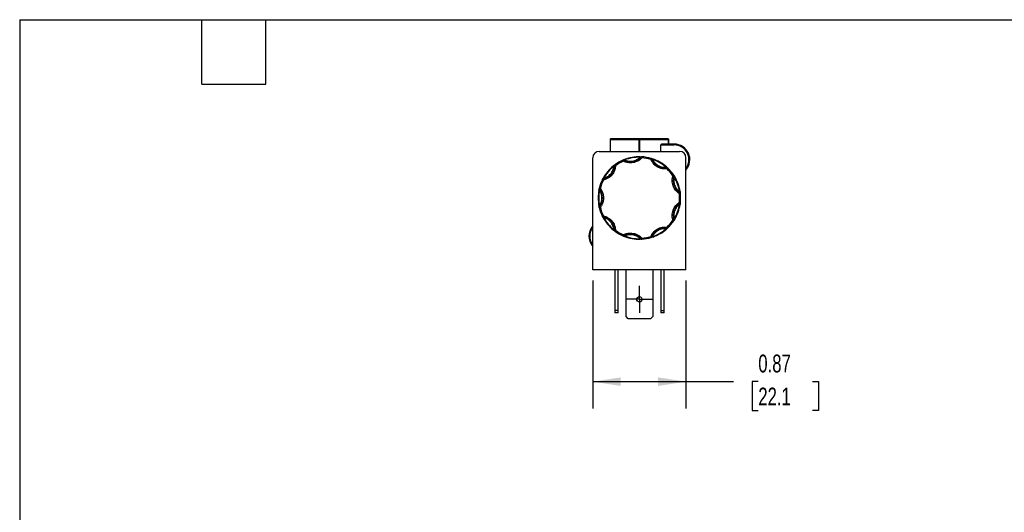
# Model space of a CAD drawing. Header units: inches. Extents: x 0.5 to 21.5, y 0.5 to 16.5.
# Tile 3 of 7: x 0.5 to 9.7, y 11.9 to 16.5. Entities that reach past the tile are written whole.
import ezdxf

# ---------------------------------------------------------------- set-up
doc = ezdxf.new("R2010")
doc.units = ezdxf.units.IN
doc.header["$LTSCALE"] = 2
doc.header["$MEASUREMENT"] = 0
doc.linetypes.add('SLD-Center', pattern=[0.75, 0.6, -0.05, 0.05, -0.05])
doc.linetypes.add('SLD-Solid', pattern=[0])
doc.layers.add('CENTER', color=40, linetype='SLD-Center')
doc.layers.add('DIMENSIONS', color=140, linetype='SLD-Solid', lineweight=25)
doc.layers.add('TEXT', color=140, linetype='SLD-Solid', lineweight=25)
doc.styles.add('SLDTEXTSTYLE0', font='TXT', dxfattribs={"width": 0.7})
doc.dimstyles.new('SLDDIMSTYLE0', dxfattribs={"dimtxt": 0.169922, "dimasz": 0.26, "dimexe": 0, "dimexo": 0.0625, "dimgap": 0.04248, "dimtad": 0, "dimtih": 1, "dimtoh": 1, "dimrnd": 1e-09, "dimdsep": 46, "dimtxsty": 'SLDTEXTSTYLE0', "dimsah": 1, "dimcen": 0.09, "dimadec": 0, "dimazin": 2, "dimtfac": 1, "dimtofl": 0, "dimtmove": 0, "dimatfit": 3, "dimfxl": 0, "dimfrac": 2, "dimtolj": 1, "dimtzin": 12, "dimarcsym": 0})

# ---------------------------------------------------------------- blocks, each defined once
blk = doc.blocks.new('_D_9')
at = {"layer": 'DIMENSIONS'}
for p, q in [((5.8525, 14.0673), (5.8525, 12.8726)), ((6.7225, 14.0673), (6.7225, 12.8726)), ((5.8525, 13.1226), (6.7225, 13.1226)), ((6.7225, 13.1226), (7.1678, 13.1226)), ((7.3981, 13.1226), (7.3411, 13.1226)), ((7.3411, 13.1226), (7.3411, 12.8526)), ((7.9031, 13.1226), (7.9601, 13.1226)), ((7.9601, 13.1226), (7.9601, 12.8526)), ((7.3411, 12.8526), (7.3981, 12.8526)), ((7.9601, 12.8526), (7.9031, 12.8526))]:
    blk.add_line(p, q, dxfattribs=at)
for points in [[(5.8525, 13.1226), (6.1125, 13.0826), (6.1125, 13.1626)], [(6.7225, 13.1226), (6.4625, 13.1626), (6.4625, 13.0826)]]:
    blk.add_solid(points, dxfattribs=at)
at = {"layer": 'DIMENSIONS', "char_height": 0.16667, "attachment_point": 1, "style": 'SLDTEXTSTYLE0'}
for s, insert in [('0.87', (7.3981, 13.3755)), ('22.1', (7.3981, 13.0674))]:
    blk.add_mtext(s, dxfattribs=dict(at, insert=insert))
blk = doc.blocks.new('SW_CENTERMARKSYMBOL_3')
at = {"layer": 'CENTER', "color": 0}
for p, q in [((0, 0.1), (0, 0.125)), ((0, 0), (0, 0.1)), ((-0.1, 0), (-0.125, 0)), ((0, 0), (-0.1, 0)), ((0, 0), (0, -0.1)), ((0, 0), (0.1, 0)), ((0.1, 0), (0.125, 0)), ((0, -0.1), (0, -0.125))]:
    blk.add_line(p, q, dxfattribs=at)

msp = doc.modelspace()

# ---------------------------------------------------------------- linework, layer by layer
for p, q in [((6.0175, 15.3836), (6.0135, 15.3836)), ((6.0135, 15.3836), (6.0135, 15.2713)), ((6.0195, 15.3876), (6.0175, 15.3876)), ((6.0175, 15.3836), (6.2835, 15.3836)), ((6.0175, 15.2713), (6.0175, 15.3836)), ((6.2855, 15.3876), (6.0195, 15.3876)), ((6.2915, 15.3836), (6.2835, 15.3836)), ((6.2835, 15.3836), (6.2835, 15.2713)), ((6.2855, 15.3876), (6.2895, 15.3876)), ((6.5555, 15.3876), (6.2895, 15.3876)), ((6.2915, 15.3836), (6.5575, 15.3836)), ((6.2915, 15.2713), (6.2915, 15.3836)), ((6.5555, 15.3876), (6.5575, 15.3876)), ((6.5575, 15.3836), (6.5575, 15.3396)), ((6.5615, 15.3836), (6.5575, 15.3836)), ((6.5615, 15.3396), (6.5615, 15.3836)), ((5.9125, 15.2713), (6.6625, 15.2713)), ((6.4891, 15.2713), (6.4891, 15.3316)), ((6.4891, 15.3316), (6.6125, 15.3316)), ((6.6125, 15.3396), (6.503, 15.3396)), ((6.6125, 15.3396), (6.6125, 15.3316)), ((5.8525, 14.1673), (5.8525, 15.2113)), ((6.1384, 15.1807), (6.1344, 15.1898)), ((6.1384, 15.1807), (6.143, 15.1895)), ((6.1437, 15.1908), (6.143, 15.1895)), ((6.1491, 15.1958), (6.1509, 15.1912)), ((6.2947, 15.2215), (6.2946, 15.2165)), ((6.3026, 15.2176), (6.3015, 15.2186)), ((6.3026, 15.2176), (6.31, 15.2109)), ((6.3106, 15.2209), (6.31, 15.2109)), ((6.3945, 15.196), (6.3973, 15.2056)), ((6.3945, 15.196), (6.4037, 15.1998)), ((6.405, 15.2004), (6.4037, 15.1998)), ((6.4125, 15.2008), (6.4108, 15.196)), ((6.7225, 14.1673), (6.7225, 15.2113)), ((6.0456, 15.1361), (6.0487, 15.1322)), ((6.0541, 15.1382), (6.0527, 15.1382)), ((6.0541, 15.1382), (6.0641, 15.1378)), ((6.0582, 15.1458), (6.0641, 15.1378)), ((6.5405, 15.1268), (6.5372, 15.1231)), ((6.544, 15.1188), (6.5438, 15.1202)), ((6.544, 15.1188), (6.5454, 15.1089)), ((6.5522, 15.1162), (6.5454, 15.1089)), ((5.9521, 15.0043), (5.9432, 15.0088)), ((5.9497, 15.0155), (5.95, 15.0141)), ((5.9521, 15.0043), (5.95, 15.0141)), ((5.9506, 15.0228), (5.955, 15.0204)), ((6.6005, 15.0432), (6.6088, 15.0487)), ((6.61, 15.0402), (6.6005, 15.0432)), ((6.6114, 15.0397), (6.61, 15.0402)), ((6.6173, 15.0353), (6.613, 15.0327)), ((5.9146, 14.9095), (5.9097, 14.9105)), ((5.9131, 14.926), (5.9228, 14.9237)), ((5.9149, 14.9176), (5.9137, 14.9167)), ((5.9149, 14.9176), (5.9228, 14.9237)), ((6.6654, 14.8879), (6.6601, 14.8795)), ((6.67, 14.8806), (6.6601, 14.8795)), ((6.6679, 14.8964), (6.6629, 14.8956)), ((6.6654, 14.8879), (6.6662, 14.8891)), ((5.9097, 14.7627), (5.9146, 14.7636)), ((5.9228, 14.7495), (5.9131, 14.7471)), ((5.9137, 14.7565), (5.9149, 14.7556)), ((5.9149, 14.7556), (5.9228, 14.7495)), ((6.6601, 14.7937), (6.6654, 14.7853)), ((6.6601, 14.7937), (6.67, 14.7926)), ((6.6679, 14.7768), (6.6629, 14.7776)), ((6.6662, 14.784), (6.6654, 14.7853)), ((5.9432, 14.6644), (5.9521, 14.6689)), ((5.95, 14.6591), (5.9497, 14.6577)), ((5.95, 14.6591), (5.9521, 14.6689)), ((5.9506, 14.6503), (5.955, 14.6528)), ((6.61, 14.633), (6.6005, 14.63)), ((6.6088, 14.6245), (6.6005, 14.63)), ((6.61, 14.633), (6.6114, 14.6334)), ((6.6173, 14.6379), (6.613, 14.6405)), ((6.0456, 14.5371), (6.0487, 14.541)), ((6.0527, 14.5349), (6.0541, 14.535)), ((6.0641, 14.5354), (6.0541, 14.535)), ((6.0641, 14.5354), (6.0582, 14.5274)), ((6.5405, 14.5463), (6.5372, 14.5501)), ((6.5438, 14.5529), (6.544, 14.5544)), ((6.5454, 14.5643), (6.544, 14.5544)), ((6.5454, 14.5643), (6.5522, 14.557)), ((6.1344, 14.4833), (6.1384, 14.4925)), ((6.143, 14.4837), (6.1384, 14.4925)), ((6.143, 14.4837), (6.1437, 14.4824)), ((6.1491, 14.4773), (6.1509, 14.482)), ((6.2947, 14.4517), (6.2946, 14.4566)), ((6.3015, 14.4546), (6.3026, 14.4555)), ((6.31, 14.4623), (6.3026, 14.4555)), ((6.31, 14.4623), (6.3106, 14.4523)), ((6.3973, 14.4676), (6.3945, 14.4771)), ((6.4037, 14.4734), (6.3945, 14.4771)), ((6.4037, 14.4734), (6.405, 14.4728)), ((6.4125, 14.4724), (6.4108, 14.4771)), ((6.7225, 14.1673), (5.8525, 14.1673)), ((6.0575, 14.1673), (6.0575, 13.7865)), ((6.0885, 13.7865), (6.0885, 14.1673)), ((6.1625, 13.7305), (6.1625, 14.1673)), ((6.4125, 14.1673), (6.4125, 13.7305)), ((6.4865, 14.1673), (6.4865, 13.7865)), ((6.5175, 13.7865), (6.5175, 14.1673)), ((6.0885, 13.7865), (6.0575, 13.7865)), ((6.0575, 13.7865), (6.0575, 13.7653)), ((6.0885, 13.7653), (6.0575, 13.7653)), ((6.0885, 13.7653), (6.0885, 13.7865)), ((6.1838, 13.7093), (6.1625, 13.7305)), ((6.3913, 13.7093), (6.1838, 13.7093)), ((6.4125, 13.7305), (6.3913, 13.7093)), ((6.4865, 13.7865), (6.5175, 13.7865)), ((6.4865, 13.7865), (6.4865, 13.7653)), ((6.5175, 13.7653), (6.4865, 13.7653)), ((6.5175, 13.7653), (6.5175, 13.7865))]:
    msp.add_line(p, q)
at = {"flags": 128}
for points in [[(6.0195, 15.3876), (6.0191, 15.3875), (6.0188, 15.3873), (6.0184, 15.3869), (6.0181, 15.3864), (6.0179, 15.3858), (6.0177, 15.3851), (6.0176, 15.3844), (6.0175, 15.3836)], [(6.2835, 15.3836), (6.2836, 15.3844), (6.2837, 15.3851), (6.2839, 15.3858), (6.2841, 15.3864), (6.2844, 15.3869), (6.2848, 15.3873), (6.2851, 15.3875), (6.2855, 15.3876)], [(6.2895, 15.3876), (6.2899, 15.3875), (6.2903, 15.3873), (6.2907, 15.3869), (6.291, 15.3864), (6.2912, 15.3858), (6.2914, 15.3851), (6.2915, 15.3844), (6.2915, 15.3836)], [(6.5575, 15.3836), (6.5575, 15.3844), (6.5574, 15.3851), (6.5572, 15.3858), (6.557, 15.3864), (6.5567, 15.3869), (6.5563, 15.3873), (6.5559, 15.3875), (6.5555, 15.3876)]]:
    msp.add_lwpolyline(points, dxfattribs=at)
msp.add_circle((6.2875, 13.8913), 0.025)
for centre, radius, start, end in [((6.0175, 15.3836), 0.004, 90, 180), ((6.5575, 15.3836), 0.004, 0, 90), ((5.9125, 15.2113), 0.06, 90, 180), ((6.6125, 15.1936), 0.146, 318.88791, 90), ((6.6125, 15.1936), 0.138, 322.8542, 90), ((6.6625, 15.2113), 0.06, 0, 90), ((6.2875, 14.8366), 0.385, 113.43472, 126.56528), ((6.1384, 15.1807), 0.01, 62.30817, 113.43472), ((6.1409, 15.189), 0.00332, 32.08271, 103.11145), ((6.2046, 15.3068), 0.1325, 242.30817, 317.69183), ((6.2875, 14.8366), 0.385, 88.93194, 111.06806), ((6.3048, 15.2179), 0.00332, 96.88855, 167.91729), ((6.31, 15.2109), 0.01, 86.56528, 137.69183), ((6.2875, 14.8366), 0.385, 73.43472, 86.56528), ((6.3945, 15.196), 0.01, 22.30817, 73.43472), ((6.4018, 15.2008), 0.00332, 352.08271, 63.11145), ((6.5263, 15.2501), 0.1325, 202.30817, 277.69183), ((6.2875, 14.8366), 0.385, 48.93194, 71.06806), ((5.9218, 15.1435), 0.1325, 282.30817, 357.69183), ((6.2875, 14.8366), 0.385, 128.93194, 151.06806), ((6.0556, 15.1398), 0.00332, 136.88855, 207.91729), ((6.0641, 15.1378), 0.01, 126.56528, 177.69183), ((6.5459, 15.1176), 0.00332, 56.88855, 127.91729), ((6.5454, 15.1089), 0.01, 46.56528, 97.69183), ((6.2875, 14.8366), 0.385, 33.43472, 46.56528), ((6.2875, 14.8366), 0.385, 153.43472, 166.56528), ((5.9521, 15.0043), 0.01, 102.30817, 153.43472), ((5.9487, 15.0123), 0.00332, 72.08271, 143.11145), ((6.7362, 14.9999), 0.1325, 162.30817, 237.69183), ((6.6005, 15.0432), 0.01, 0, 33.43472), ((6.6005, 15.0432), 0.01, 342.30817, 0), ((6.6092, 15.0422), 0.00332, 312.08271, 23.11145), ((6.2875, 14.8366), 0.385, 8.93194, 31.06806), ((6.2875, 14.8366), 0.385, 168.93194, 191.06806), ((5.915, 14.9198), 0.00332, 176.88855, 247.91729), ((5.9228, 14.9237), 0.01, 166.56528, 180), ((5.9228, 14.9237), 0.01, 180, 217.69183), ((5.81, 14.8366), 0.1325, 322.30817, 37.69183), ((6.6601, 14.8795), 0.01, 6.56528, 57.69183), ((6.6661, 14.8858), 0.00332, 16.88855, 87.91729), ((6.2875, 14.8366), 0.385, 353.43472, 6.56528), ((5.915, 14.7534), 0.00332, 112.08271, 183.11145), ((5.9228, 14.7495), 0.01, 142.30817, 180), ((5.9228, 14.7495), 0.01, 180, 193.43472), ((6.2875, 14.8366), 0.385, 193.43472, 206.56528), ((6.7362, 14.6733), 0.1325, 122.30817, 197.69183), ((6.2875, 14.8366), 0.385, 328.93194, 351.06806), ((6.6601, 14.7937), 0.01, 302.30817, 353.43472), ((6.6661, 14.7874), 0.00332, 272.08271, 343.11145), ((5.9521, 14.6689), 0.01, 206.56528, 257.69183), ((5.9487, 14.6609), 0.00332, 216.88855, 287.91729), ((5.9218, 14.5297), 0.1325, 2.30817, 77.69183), ((6.2875, 14.8366), 0.385, 208.93194, 231.06806), ((6.2875, 14.8366), 0.385, 313.43472, 326.56528), ((6.6005, 14.63), 0.01, 326.56528, 0), ((6.6005, 14.63), 0.01, 0, 17.69183), ((6.6092, 14.631), 0.00332, 336.88855, 47.91729), ((5.9625, 14.4796), 0.146, 138.88791, 221.11209), ((5.9625, 14.4796), 0.138, 142.8542, 217.1458), ((6.0556, 14.5334), 0.00332, 152.08271, 223.11145), ((6.0641, 14.5354), 0.01, 182.30817, 233.43472), ((6.5263, 14.4231), 0.1325, 82.30817, 157.69183), ((6.2875, 14.8366), 0.385, 288.93194, 311.06806), ((6.5459, 14.5556), 0.00332, 232.08271, 303.11145), ((6.5454, 14.5643), 0.01, 262.30817, 313.43472), ((6.2875, 14.8366), 0.385, 233.43472, 246.56528), ((6.1384, 14.4925), 0.01, 246.56528, 297.69183), ((6.1409, 14.4841), 0.00332, 256.88855, 327.91729), ((6.2046, 14.3663), 0.1325, 42.30817, 117.69183), ((6.2875, 14.8366), 0.385, 248.93194, 271.06806), ((6.3048, 14.4552), 0.00332, 192.08271, 263.11145), ((6.31, 14.4623), 0.01, 222.30817, 273.43472), ((6.2875, 14.8366), 0.385, 273.43472, 286.56528), ((6.3945, 14.4771), 0.01, 286.56528, 337.69183), ((6.4018, 14.4723), 0.00332, 296.88855, 7.91729)]:
    msp.add_arc(centre, radius, start, end)
msp.add_ellipse((6.503, 15.3316), major_axis=(0.0139, 0), ratio=0.57735, start_param=1.570796, end_param=3.141593)
for points in [[(6.1384, 15.1807), (6.1121, 15.1692), (6.0872, 15.1549), (6.0641, 15.1378)], [(6.1437, 15.1908), (6.1413, 15.191), (6.1379, 15.1913), (6.1344, 15.1898)], [(6.1509, 15.1912), (6.1483, 15.1911), (6.1457, 15.1909), (6.1437, 15.1908)], [(6.2946, 15.2165), (6.2455, 15.2174), (6.1967, 15.2088), (6.1509, 15.1912)], [(6.3015, 15.2186), (6.2997, 15.2181), (6.2971, 15.2173), (6.2946, 15.2165)], [(6.3945, 15.196), (6.367, 15.2042), (6.3386, 15.2092), (6.31, 15.2109)], [(6.405, 15.2004), (6.4034, 15.2021), (6.4009, 15.2045), (6.3973, 15.2056)], [(6.4108, 15.196), (6.4087, 15.1976), (6.4066, 15.1992), (6.405, 15.2004)], [(6.5372, 15.1231), (6.5002, 15.1553), (6.4573, 15.1801), (6.4108, 15.196)], [(6.0487, 15.1322), (6.0106, 15.1013), (5.9787, 15.0634), (5.955, 15.0204)], [(6.0527, 15.1382), (6.0516, 15.1366), (6.0502, 15.1344), (6.0487, 15.1322)], [(6.5438, 15.1202), (6.542, 15.121), (6.5396, 15.1221), (6.5372, 15.1231)], [(6.6005, 15.0432), (6.5847, 15.0671), (6.5662, 15.0892), (6.5454, 15.1089)], [(5.9521, 15.0043), (5.9393, 14.9786), (5.9295, 14.9516), (5.9228, 14.9237)], [(5.9497, 15.0155), (5.9477, 15.0141), (5.9449, 15.0121), (5.9432, 15.0088)], [(5.955, 15.0204), (5.953, 15.0186), (5.9511, 15.0168), (5.9497, 15.0155)], [(6.6109, 15.0432), (6.6112, 15.0419), (6.6113, 15.0407), (6.6114, 15.0397)], [(6.613, 15.0327), (6.6125, 15.0353), (6.6119, 15.0378), (6.6114, 15.0397)], [(6.6629, 14.8956), (6.6553, 14.9441), (6.6384, 14.9906), (6.613, 15.0327)], [(5.9146, 14.9095), (5.9052, 14.8614), (5.9052, 14.8118), (5.9146, 14.7636)], [(5.9137, 14.9167), (5.914, 14.9148), (5.9143, 14.9122), (5.9146, 14.9095)], [(6.6625, 14.8366), (6.6625, 14.8509), (6.6617, 14.8652), (6.6601, 14.8795)], [(6.6601, 14.7937), (6.6617, 14.8079), (6.6625, 14.8222), (6.6625, 14.8366)], [(6.6662, 14.8891), (6.6653, 14.8909), (6.6642, 14.8932), (6.6629, 14.8956)], [(5.9146, 14.7636), (5.9143, 14.761), (5.914, 14.7584), (5.9137, 14.7565)], [(5.9228, 14.7495), (5.9295, 14.7216), (5.9393, 14.6945), (5.9521, 14.6689)], [(6.613, 14.6405), (6.6384, 14.6825), (6.6553, 14.7291), (6.6629, 14.7776)], [(6.6629, 14.7776), (6.6642, 14.7799), (6.6653, 14.7823), (6.6662, 14.784)], [(6.6662, 14.784), (6.6676, 14.786), (6.6696, 14.7888), (6.67, 14.7926)], [(5.9497, 14.6577), (5.9511, 14.6563), (5.953, 14.6545), (5.955, 14.6528)], [(5.955, 14.6528), (5.9787, 14.6098), (6.0106, 14.5718), (6.0487, 14.541)], [(6.5454, 14.5643), (6.5662, 14.584), (6.5847, 14.606), (6.6005, 14.63)], [(6.6114, 14.6334), (6.6113, 14.6324), (6.6112, 14.6312), (6.6109, 14.63)], [(6.6114, 14.6334), (6.6119, 14.6354), (6.6125, 14.6379), (6.613, 14.6405)], [(6.0487, 14.541), (6.0502, 14.5387), (6.0516, 14.5366), (6.0527, 14.5349)], [(6.0527, 14.5349), (6.0537, 14.5328), (6.0552, 14.5296), (6.0582, 14.5274)], [(6.0641, 14.5354), (6.0872, 14.5183), (6.1121, 14.5039), (6.1384, 14.4925)], [(6.4108, 14.4771), (6.4573, 14.4931), (6.5002, 14.5178), (6.5372, 14.5501)], [(6.5372, 14.5501), (6.5396, 14.5511), (6.542, 14.5521), (6.5438, 14.5529)], [(6.5438, 14.5529), (6.5461, 14.5535), (6.5495, 14.5544), (6.5522, 14.557)], [(6.1437, 14.4824), (6.1457, 14.4822), (6.1483, 14.4821), (6.1509, 14.482)], [(6.1509, 14.482), (6.1967, 14.4643), (6.2455, 14.4557), (6.2946, 14.4566)], [(6.2946, 14.4566), (6.2971, 14.4559), (6.2997, 14.4551), (6.3015, 14.4546)], [(6.3015, 14.4546), (6.3037, 14.4535), (6.3069, 14.4521), (6.3106, 14.4523)], [(6.31, 14.4623), (6.3386, 14.464), (6.367, 14.469), (6.3945, 14.4771)], [(6.405, 14.4728), (6.4066, 14.474), (6.4087, 14.4755), (6.4108, 14.4771)]]:
    msp.add_open_spline(points, degree=3)
for points, knots in [([(6.1344, 15.1898), (6.1349, 15.19), (6.1358, 15.1904), (6.1371, 15.191), (6.1385, 15.1916), (6.1396, 15.192), (6.1402, 15.1923)], [0, 0, 0, 0, 0.2912416, 0.5002174, 0.7620959, 1, 1, 1, 1]), ([(6.31, 15.2109), (6.3083, 15.2091), (6.3048, 15.2054), (6.2992, 15.2002), (6.2934, 15.1953), (6.2874, 15.1907), (6.2811, 15.1865), (6.2698, 15.1798), (6.2529, 15.172), (6.2295, 15.1658), (6.2054, 15.1636), (6.1843, 15.1653), (6.1665, 15.1692), (6.1521, 15.174), (6.143, 15.1784), (6.1384, 15.1807)], [0, 0, 0, 0, 0.040712, 0.081199, 0.121575, 0.161957, 0.202462, 0.243205, 0.371568, 0.500042, 0.628406, 0.75688, 0.838051, 0.918781, 1, 1, 1, 1]), ([(6.1402, 15.1923), (6.1406, 15.1925), (6.1416, 15.1929), (6.1433, 15.1935), (6.1451, 15.1943), (6.1471, 15.1951), (6.1484, 15.1956), (6.1491, 15.1958)], [0, 0, 0, 0, 0.188808, 0.379511, 0.575987, 0.781785, 1, 1, 1, 1]), ([(6.1509, 15.1912), (6.1529, 15.1903), (6.1567, 15.1886), (6.1626, 15.1864), (6.1686, 15.1844), (6.1747, 15.1828), (6.1809, 15.1815), (6.1916, 15.1798), (6.207, 15.1788), (6.2268, 15.1808), (6.2462, 15.1857), (6.2622, 15.1927), (6.2752, 15.2004), (6.2854, 15.2078), (6.2915, 15.2136), (6.2946, 15.2165)], [0, 0, 0, 0, 0.040848, 0.081503, 0.122064, 0.162633, 0.203311, 0.244196, 0.372048, 0.500037, 0.627888, 0.755877, 0.837356, 0.918461, 1, 1, 1, 1]), ([(6.2947, 15.2215), (6.2956, 15.2215), (6.2974, 15.2215), (6.3, 15.2214), (6.3024, 15.2213), (6.3037, 15.2212), (6.3044, 15.2212)], [0, 0, 0, 0, 0.270747, 0.52324, 0.763872, 1, 1, 1, 1]), ([(6.3015, 15.2186), (6.303, 15.2193), (6.3052, 15.2205), (6.3078, 15.2206), (6.3087, 15.2207)], [0, 0, 0, 0, 0.6244402, 1, 1, 1, 1]), ([(6.3044, 15.2212), (6.305, 15.2212), (6.3062, 15.2211), (6.3077, 15.2211), (6.3092, 15.221), (6.3101, 15.2209), (6.3106, 15.2209)], [0, 0, 0, 0, 0.2361294, 0.4989929, 0.7125421, 1, 1, 1, 1]), ([(6.5454, 15.1089), (6.5428, 15.1086), (6.5378, 15.108), (6.5302, 15.1076), (6.5226, 15.1076), (6.5151, 15.108), (6.5075, 15.1088), (6.4946, 15.1109), (6.4766, 15.1158), (6.4547, 15.1261), (6.4348, 15.1399), (6.4197, 15.1548), (6.4087, 15.1692), (6.4006, 15.1821), (6.3965, 15.1914), (6.3945, 15.196)], [0, 0, 0, 0, 0.040712, 0.081199, 0.121575, 0.161957, 0.202462, 0.243205, 0.371568, 0.500042, 0.628406, 0.75688, 0.838051, 0.918781, 1, 1, 1, 1]), ([(6.3973, 15.2056), (6.3978, 15.2055), (6.3987, 15.2052), (6.4001, 15.2048), (6.4016, 15.2043), (6.4027, 15.204), (6.4033, 15.2038)], [0, 0, 0, 0, 0.291242, 0.500217, 0.762096, 1, 1, 1, 1]), ([(6.4033, 15.2038), (6.4038, 15.2036), (6.4048, 15.2033), (6.4065, 15.2027), (6.4084, 15.2021), (6.4104, 15.2015), (6.4117, 15.201), (6.4125, 15.2008)], [0, 0, 0, 0, 0.188808, 0.379511, 0.575987, 0.781785, 1, 1, 1, 1]), ([(6.4108, 15.196), (6.4118, 15.1941), (6.4136, 15.1903), (6.4167, 15.1848), (6.4201, 15.1795), (6.4237, 15.1743), (6.4276, 15.1693), (6.4346, 15.1611), (6.4458, 15.1505), (6.4623, 15.1393), (6.4803, 15.1306), (6.4971, 15.1256), (6.5119, 15.1232), (6.5246, 15.1224), (6.533, 15.1228), (6.5372, 15.1231)], [0, 0, 0, 0, 0.040848, 0.081503, 0.122064, 0.162633, 0.203311, 0.244196, 0.372048, 0.500037, 0.627888, 0.755877, 0.837356, 0.918461, 1, 1, 1, 1]), ([(6.0641, 15.1378), (6.064, 15.1352), (6.0637, 15.1302), (6.0628, 15.1226), (6.0615, 15.1152), (6.0598, 15.1078), (6.0577, 15.1005), (6.0534, 15.0881), (6.0454, 15.0712), (6.0314, 15.0515), (6.0144, 15.0343), (5.9971, 15.022), (5.981, 15.0136), (5.9669, 15.008), (5.9571, 15.0055), (5.9521, 15.0043)], [0, 0, 0, 0, 0.040712, 0.081199, 0.121575, 0.161957, 0.202462, 0.243205, 0.371568, 0.500042, 0.628406, 0.75688, 0.838051, 0.918781, 1, 1, 1, 1]), ([(5.955, 15.0204), (5.957, 15.021), (5.9611, 15.0222), (5.967, 15.0243), (5.9729, 15.0266), (5.9786, 15.0293), (5.9842, 15.0323), (5.9935, 15.0378), (6.0059, 15.047), (6.0198, 15.0612), (6.0314, 15.0774), (6.0393, 15.0931), (6.0442, 15.1073), (6.0473, 15.1196), (6.0483, 15.128), (6.0487, 15.1322)], [0, 0, 0, 0, 0.040848, 0.081503, 0.122064, 0.162633, 0.203311, 0.244196, 0.372048, 0.500037, 0.627888, 0.755877, 0.837356, 0.918461, 1, 1, 1, 1]), ([(6.0456, 15.1361), (6.0463, 15.1367), (6.0477, 15.1378), (6.0498, 15.1394), (6.0516, 15.1408), (6.0527, 15.1417), (6.0532, 15.1421)], [0, 0, 0, 0, 0.270747, 0.52324, 0.763872, 1, 1, 1, 1]), ([(6.0527, 15.1382), (6.0533, 15.1397), (6.0543, 15.142), (6.0562, 15.1438), (6.0569, 15.1444)], [0, 0, 0, 0, 0.62444, 1, 1, 1, 1]), ([(6.0532, 15.1421), (6.0537, 15.1424), (6.0546, 15.1431), (6.0558, 15.144), (6.057, 15.1449), (6.0578, 15.1455), (6.0582, 15.1458)], [0, 0, 0, 0, 0.236129, 0.498993, 0.712542, 1, 1, 1, 1]), ([(6.5405, 15.1268), (6.5412, 15.1262), (6.5425, 15.125), (6.5444, 15.1233), (6.5462, 15.1218), (6.5472, 15.1208), (6.5477, 15.1204)], [0, 0, 0, 0, 0.270747, 0.52324, 0.763872, 1, 1, 1, 1]), ([(6.5438, 15.1202), (6.5454, 15.1199), (6.5478, 15.1193), (6.5499, 15.1178), (6.5507, 15.1172)], [0, 0, 0, 0, 0.62444, 1, 1, 1, 1]), ([(6.5477, 15.1204), (6.5481, 15.12), (6.549, 15.1192), (6.5501, 15.1182), (6.5512, 15.1172), (6.5519, 15.1165), (6.5522, 15.1162)], [0, 0, 0, 0, 0.236129, 0.498993, 0.712542, 1, 1, 1, 1]), ([(5.9432, 15.0088), (5.9434, 15.0092), (5.9438, 15.0101), (5.9445, 15.0114), (5.9452, 15.0127), (5.9457, 15.0138), (5.946, 15.0143)], [0, 0, 0, 0, 0.291242, 0.500217, 0.762096, 1, 1, 1, 1]), ([(5.946, 15.0143), (5.9463, 15.0148), (5.9468, 15.0157), (5.9476, 15.0173), (5.9485, 15.019), (5.9495, 15.0209), (5.9502, 15.0222), (5.9506, 15.0228)], [0, 0, 0, 0, 0.188808, 0.379511, 0.575987, 0.781785, 1, 1, 1, 1]), ([(6.6601, 14.8795), (6.658, 14.8809), (6.6537, 14.8836), (6.6476, 14.8882), (6.6418, 14.8931), (6.6363, 14.8982), (6.631, 14.9037), (6.6224, 14.9136), (6.6118, 14.929), (6.6017, 14.9509), (6.5954, 14.9742), (6.5934, 14.9954), (6.5941, 15.0135), (6.5963, 15.0286), (6.5991, 15.0383), (6.6005, 15.0432)], [0, 0, 0, 0, 0.040712, 0.081199, 0.121575, 0.161957, 0.202462, 0.243205, 0.371568, 0.500042, 0.628406, 0.75688, 0.838051, 0.918781, 1, 1, 1, 1]), ([(6.613, 15.0327), (6.6125, 15.0306), (6.6115, 15.0265), (6.6103, 15.0203), (6.6095, 15.0141), (6.6089, 15.0078), (6.6087, 15.0015), (6.6088, 14.9906), (6.6106, 14.9753), (6.616, 14.9561), (6.6242, 14.938), (6.6339, 14.9233), (6.6437, 14.9119), (6.6528, 14.9031), (6.6595, 14.8981), (6.6629, 14.8956)], [0, 0, 0, 0, 0.040848, 0.081503, 0.122064, 0.162633, 0.203311, 0.244196, 0.372048, 0.500037, 0.627888, 0.755877, 0.837356, 0.918461, 1, 1, 1, 1]), ([(6.6088, 15.0487), (6.6091, 15.0483), (6.6096, 15.0475), (6.6104, 15.0463), (6.6113, 15.045), (6.6119, 15.044), (6.6122, 15.0435)], [0, 0, 0, 0, 0.291242, 0.500217, 0.762096, 1, 1, 1, 1]), ([(6.6122, 15.0435), (6.6125, 15.043), (6.6131, 15.0421), (6.614, 15.0406), (6.6151, 15.039), (6.6162, 15.0372), (6.6169, 15.0359), (6.6173, 15.0353)], [0, 0, 0, 0, 0.188808, 0.379511, 0.575987, 0.781785, 1, 1, 1, 1]), ([(5.9097, 14.9105), (5.9099, 14.9114), (5.9102, 14.9132), (5.9108, 14.9157), (5.9112, 14.918), (5.9115, 14.9193), (5.9117, 14.92)], [0, 0, 0, 0, 0.270747, 0.52324, 0.763872, 1, 1, 1, 1]), ([(5.9117, 14.92), (5.9118, 14.9205), (5.9121, 14.9217), (5.9124, 14.9232), (5.9127, 14.9246), (5.913, 14.9255), (5.9131, 14.926)], [0, 0, 0, 0, 0.2361294, 0.4989929, 0.7125421, 1, 1, 1, 1]), ([(5.9137, 14.9167), (5.9133, 14.9182), (5.9126, 14.9204), (5.9128, 14.9226), (5.9129, 14.9232)], [0, 0, 0, 0, 0.713331, 1, 1, 1, 1]), ([(5.9375, 14.8366), (5.9375, 14.8387), (5.9374, 14.8431), (5.9369, 14.8495), (5.9361, 14.8559), (5.935, 14.8623), (5.9335, 14.8686), (5.9311, 14.8769), (5.9274, 14.887), (5.9217, 14.8987), (5.917, 14.9059), (5.9146, 14.9095)], [0, 0, 0, 0, 0.083669, 0.16692, 0.249971, 0.333036, 0.416334, 0.500079, 0.666948, 0.833009, 1, 1, 1, 1]), ([(5.9228, 14.9237), (5.9244, 14.9216), (5.9275, 14.9174), (5.9317, 14.9109), (5.9356, 14.9041), (5.9391, 14.8972), (5.9422, 14.89), (5.9454, 14.8814), (5.9484, 14.8714), (5.9508, 14.8599), (5.9523, 14.8483), (5.9524, 14.8405), (5.9525, 14.8366)], [0, 0, 0, 0, 0.083729, 0.166966, 0.249962, 0.332971, 0.416246, 0.500037, 0.625413, 0.749962, 0.87454, 1, 1, 1, 1]), ([(5.9146, 14.7636), (5.9158, 14.7654), (5.9182, 14.769), (5.9215, 14.7746), (5.9245, 14.7803), (5.9272, 14.7862), (5.9296, 14.7922), (5.9324, 14.8004), (5.9351, 14.8108), (5.9372, 14.8236), (5.9374, 14.8323), (5.9375, 14.8366)], [0, 0, 0, 0, 0.083669, 0.16692, 0.249971, 0.333036, 0.416334, 0.500079, 0.666948, 0.833009, 1, 1, 1, 1]), ([(5.9525, 14.8366), (5.9525, 14.834), (5.9524, 14.8288), (5.9518, 14.821), (5.9507, 14.8132), (5.9492, 14.8056), (5.9473, 14.798), (5.9446, 14.7893), (5.9408, 14.7796), (5.9357, 14.769), (5.9298, 14.7589), (5.9251, 14.7526), (5.9228, 14.7495)], [0, 0, 0, 0, 0.083729, 0.166966, 0.249962, 0.332971, 0.416246, 0.500037, 0.625413, 0.749962, 0.87454, 1, 1, 1, 1]), ([(6.6662, 14.8891), (6.6671, 14.8879), (6.6686, 14.8858), (6.6693, 14.8833), (6.6695, 14.8824)], [0, 0, 0, 0, 0.62444, 1, 1, 1, 1]), ([(6.6679, 14.8964), (6.668, 14.8954), (6.6683, 14.8937), (6.6687, 14.8911), (6.669, 14.8888), (6.6692, 14.8874), (6.6693, 14.8868)], [0, 0, 0, 0, 0.270747, 0.52324, 0.763872, 1, 1, 1, 1]), ([(6.6693, 14.8868), (6.6693, 14.8862), (6.6695, 14.885), (6.6697, 14.8835), (6.6698, 14.8821), (6.67, 14.8811), (6.67, 14.8806)], [0, 0, 0, 0, 0.236129, 0.498993, 0.712542, 1, 1, 1, 1]), ([(5.9117, 14.7532), (5.9116, 14.7537), (5.9113, 14.7548), (5.911, 14.7565), (5.9106, 14.7584), (5.9101, 14.7605), (5.9098, 14.7619), (5.9097, 14.7627)], [0, 0, 0, 0, 0.188808, 0.379511, 0.575987, 0.781785, 1, 1, 1, 1]), ([(5.9131, 14.7471), (5.913, 14.7477), (5.9127, 14.7486), (5.9124, 14.75), (5.9121, 14.7515), (5.9118, 14.7526), (5.9117, 14.7532)], [0, 0, 0, 0, 0.291242, 0.500217, 0.762096, 1, 1, 1, 1]), ([(5.9129, 14.75), (5.9128, 14.7506), (5.9126, 14.7528), (5.9133, 14.7549), (5.9137, 14.7565)], [0, 0, 0, 0, 0.286564, 1, 1, 1, 1]), ([(6.6005, 14.63), (6.5997, 14.6324), (6.5983, 14.6373), (6.5966, 14.6447), (6.5952, 14.6521), (6.5943, 14.6596), (6.5938, 14.6672), (6.5936, 14.6803), (6.5953, 14.6989), (6.6017, 14.7222), (6.6118, 14.7442), (6.6239, 14.7617), (6.6361, 14.7751), (6.6475, 14.7852), (6.6559, 14.7909), (6.6601, 14.7937)], [0, 0, 0, 0, 0.040712, 0.081199, 0.121575, 0.161957, 0.202462, 0.243205, 0.371568, 0.500042, 0.628406, 0.75688, 0.838051, 0.918781, 1, 1, 1, 1]), ([(6.6629, 14.7776), (6.6612, 14.7763), (6.6578, 14.7739), (6.6529, 14.7699), (6.6483, 14.7656), (6.6438, 14.7612), (6.6396, 14.7565), (6.6327, 14.7481), (6.6242, 14.7352), (6.616, 14.7171), (6.6106, 14.6979), (6.6086, 14.6804), (6.6088, 14.6654), (6.6101, 14.6528), (6.6121, 14.6446), (6.613, 14.6405)], [0, 0, 0, 0, 0.040848, 0.081503, 0.122064, 0.162633, 0.203311, 0.244196, 0.372048, 0.500037, 0.627888, 0.755877, 0.837356, 0.918461, 1, 1, 1, 1]), ([(6.6693, 14.7864), (6.6692, 14.7859), (6.669, 14.7848), (6.6688, 14.783), (6.6685, 14.7811), (6.6682, 14.779), (6.668, 14.7775), (6.6679, 14.7768)], [0, 0, 0, 0, 0.188808, 0.379511, 0.575987, 0.781785, 1, 1, 1, 1]), ([(6.67, 14.7926), (6.67, 14.792), (6.6698, 14.7911), (6.6697, 14.7896), (6.6695, 14.7882), (6.6693, 14.787), (6.6693, 14.7864)], [0, 0, 0, 0, 0.291242, 0.500217, 0.762096, 1, 1, 1, 1]), ([(5.946, 14.6589), (5.9458, 14.6594), (5.9452, 14.6604), (5.9445, 14.6618), (5.9438, 14.6631), (5.9434, 14.6639), (5.9432, 14.6644)], [0, 0, 0, 0, 0.236129, 0.498993, 0.712542, 1, 1, 1, 1]), ([(5.9497, 14.6577), (5.9484, 14.6586), (5.9463, 14.66), (5.9448, 14.6621), (5.9443, 14.6629)], [0, 0, 0, 0, 0.6244402, 1, 1, 1, 1]), ([(5.9506, 14.6503), (5.9501, 14.6511), (5.9493, 14.6527), (5.9481, 14.655), (5.947, 14.6571), (5.9463, 14.6583), (5.946, 14.6589)], [0, 0, 0, 0, 0.270747, 0.52324, 0.763872, 1, 1, 1, 1]), ([(5.9521, 14.6689), (5.9546, 14.6683), (5.9595, 14.6671), (5.9668, 14.6649), (5.9739, 14.6623), (5.9809, 14.6594), (5.9877, 14.656), (5.9992, 14.6497), (6.0144, 14.6389), (6.0314, 14.6217), (6.0454, 14.6019), (6.0545, 14.5828), (6.06, 14.5655), (6.0631, 14.5506), (6.0638, 14.5405), (6.0641, 14.5354)], [0, 0, 0, 0, 0.040712, 0.081199, 0.121575, 0.161957, 0.202462, 0.243205, 0.371568, 0.500042, 0.628406, 0.75688, 0.838051, 0.918781, 1, 1, 1, 1]), ([(6.0487, 14.541), (6.0485, 14.5431), (6.0481, 14.5473), (6.0471, 14.5535), (6.0457, 14.5597), (6.0441, 14.5658), (6.0421, 14.5718), (6.0383, 14.5819), (6.0314, 14.5957), (6.0198, 14.6119), (6.0059, 14.6262), (5.9918, 14.6366), (5.9787, 14.644), (5.9671, 14.6491), (5.959, 14.6515), (5.955, 14.6528)], [0, 0, 0, 0, 0.040848, 0.081503, 0.122064, 0.162633, 0.203311, 0.244196, 0.372048, 0.500037, 0.627888, 0.755877, 0.837356, 0.918461, 1, 1, 1, 1]), ([(6.6122, 14.6297), (6.6119, 14.6292), (6.6113, 14.6282), (6.6104, 14.6269), (6.6096, 14.6257), (6.6091, 14.6249), (6.6088, 14.6245)], [0, 0, 0, 0, 0.236129, 0.498993, 0.712542, 1, 1, 1, 1]), ([(6.6173, 14.6379), (6.6168, 14.6371), (6.6159, 14.6356), (6.6145, 14.6334), (6.6133, 14.6314), (6.6126, 14.6302), (6.6122, 14.6297)], [0, 0, 0, 0, 0.270747, 0.52324, 0.763872, 1, 1, 1, 1]), ([(6.0532, 14.5311), (6.0528, 14.5314), (6.0519, 14.5321), (6.0505, 14.5332), (6.049, 14.5344), (6.0473, 14.5357), (6.0462, 14.5366), (6.0456, 14.5371)], [0, 0, 0, 0, 0.188808, 0.379511, 0.575987, 0.781785, 1, 1, 1, 1]), ([(6.0582, 14.5274), (6.0577, 14.5277), (6.057, 14.5282), (6.0558, 14.5291), (6.0546, 14.53), (6.0537, 14.5308), (6.0532, 14.5311)], [0, 0, 0, 0, 0.2912416, 0.5002174, 0.7620959, 1, 1, 1, 1]), ([(6.3945, 14.4771), (6.3955, 14.4795), (6.3975, 14.4841), (6.4009, 14.4909), (6.4047, 14.4975), (6.4088, 14.5038), (6.4133, 14.51), (6.4215, 14.5201), (6.4348, 14.5333), (6.4547, 14.547), (6.4766, 14.5574), (6.497, 14.563), (6.515, 14.5654), (6.5302, 14.5659), (6.5403, 14.5648), (6.5454, 14.5643)], [0, 0, 0, 0, 0.040712, 0.081199, 0.121575, 0.161957, 0.202462, 0.243205, 0.371568, 0.500042, 0.628406, 0.75688, 0.838051, 0.918781, 1, 1, 1, 1]), ([(6.5372, 14.5501), (6.5351, 14.5502), (6.5309, 14.5505), (6.5245, 14.5506), (6.5182, 14.5504), (6.512, 14.5498), (6.5057, 14.5489), (6.4951, 14.5469), (6.4803, 14.5425), (6.4623, 14.5339), (6.4458, 14.5227), (6.4331, 14.5106), (6.4236, 14.4989), (6.4165, 14.4884), (6.4127, 14.4809), (6.4108, 14.4771)], [0, 0, 0, 0, 0.040848, 0.081503, 0.122064, 0.162633, 0.203311, 0.244196, 0.372048, 0.500037, 0.627888, 0.755877, 0.837356, 0.918461, 1, 1, 1, 1]), ([(6.5477, 14.5528), (6.5473, 14.5524), (6.5465, 14.5517), (6.5452, 14.5505), (6.5437, 14.5492), (6.5421, 14.5478), (6.541, 14.5468), (6.5405, 14.5463)], [0, 0, 0, 0, 0.188808, 0.379511, 0.575987, 0.781785, 1, 1, 1, 1]), ([(6.5522, 14.557), (6.5518, 14.5566), (6.5512, 14.556), (6.5501, 14.555), (6.549, 14.554), (6.5481, 14.5532), (6.5477, 14.5528)], [0, 0, 0, 0, 0.291242, 0.500217, 0.762096, 1, 1, 1, 1]), ([(6.1402, 14.4809), (6.1396, 14.4811), (6.1385, 14.4816), (6.1371, 14.4822), (6.1358, 14.4828), (6.1349, 14.4831), (6.1344, 14.4833)], [0, 0, 0, 0, 0.236129, 0.498993, 0.712542, 1, 1, 1, 1]), ([(6.1437, 14.4824), (6.1421, 14.4822), (6.1396, 14.4819), (6.1372, 14.4826), (6.1363, 14.4829)], [0, 0, 0, 0, 0.62444, 1, 1, 1, 1]), ([(6.1384, 14.4925), (6.1407, 14.4937), (6.1452, 14.496), (6.1522, 14.4989), (6.1593, 14.5015), (6.1666, 14.5037), (6.1739, 14.5056), (6.1868, 14.508), (6.2054, 14.5095), (6.2295, 14.5073), (6.2529, 14.5012), (6.2722, 14.4923), (6.2875, 14.4826), (6.2994, 14.4732), (6.3065, 14.4659), (6.31, 14.4623)], [0, 0, 0, 0, 0.040712, 0.081199, 0.121575, 0.161957, 0.202462, 0.243205, 0.371568, 0.500042, 0.628406, 0.75688, 0.838051, 0.918781, 1, 1, 1, 1]), ([(6.1491, 14.4773), (6.1483, 14.4777), (6.1466, 14.4783), (6.1442, 14.4793), (6.142, 14.4801), (6.1408, 14.4807), (6.1402, 14.4809)], [0, 0, 0, 0, 0.270747, 0.52324, 0.763872, 1, 1, 1, 1]), ([(6.2946, 14.4566), (6.2931, 14.4581), (6.2901, 14.4611), (6.2853, 14.4652), (6.2803, 14.469), (6.2751, 14.4726), (6.2698, 14.476), (6.2603, 14.4813), (6.2462, 14.4874), (6.2269, 14.4924), (6.207, 14.4944), (6.1895, 14.4933), (6.1747, 14.4905), (6.1626, 14.487), (6.1548, 14.4837), (6.1509, 14.482)], [0, 0, 0, 0, 0.040848, 0.081503, 0.122064, 0.162633, 0.203311, 0.244196, 0.372048, 0.500037, 0.627888, 0.755877, 0.837356, 0.918461, 1, 1, 1, 1]), ([(6.3044, 14.452), (6.3039, 14.4519), (6.3028, 14.4519), (6.301, 14.4518), (6.299, 14.4518), (6.2969, 14.4517), (6.2955, 14.4517), (6.2947, 14.4517)], [0, 0, 0, 0, 0.1888076, 0.3795113, 0.575987, 0.7817848, 1, 1, 1, 1]), ([(6.3106, 14.4523), (6.3101, 14.4522), (6.3091, 14.4522), (6.3077, 14.4521), (6.3062, 14.452), (6.305, 14.452), (6.3044, 14.452)], [0, 0, 0, 0, 0.291242, 0.500217, 0.762096, 1, 1, 1, 1]), ([(6.4033, 14.4694), (6.4027, 14.4692), (6.4016, 14.4689), (6.4001, 14.4684), (6.3987, 14.468), (6.3978, 14.4677), (6.3973, 14.4676)], [0, 0, 0, 0, 0.236129, 0.498993, 0.712542, 1, 1, 1, 1]), ([(6.405, 14.4728), (6.404, 14.4717), (6.4022, 14.4698), (6.3999, 14.4688), (6.399, 14.4684)], [0, 0, 0, 0, 0.62444, 1, 1, 1, 1]), ([(6.4125, 14.4724), (6.4116, 14.4721), (6.4099, 14.4715), (6.4074, 14.4707), (6.4052, 14.47), (6.4039, 14.4696), (6.4033, 14.4694)], [0, 0, 0, 0, 0.270747, 0.52324, 0.763872, 1, 1, 1, 1])]:
    msp.add_open_spline(points, degree=3, knots=knots)
at = {"layer": 'TEXT'}
for p, q in [((0.5, 16.5), (21.5, 16.5)), ((0.5, 16.5), (0.5, 0.5)), ((2.2, 15.9), (2.2, 16.5)), ((2.8, 15.9), (2.8, 16.5)), ((2.2, 15.9), (2.8, 15.9))]:
    msp.add_line(p, q, dxfattribs=at)

# ---------------------------------------------------------------- block references
at = {"layer": 'CENTER'}
msp.add_blockref('SW_CENTERMARKSYMBOL_3', (6.2875, 13.8913), dxfattribs=at)

# ---------------------------------------------------------------- dimensions: what is measured, and where the dimension line sits
at = {"layer": 'DIMENSIONS'}
dim = msp.add_linear_dim(base=(6.7225, 13.1226), p1=(5.8525, 14.1673), p2=(6.7225, 14.1673), dimstyle='SLDDIMSTYLE0', dxfattribs=at)
dim.commit()
dim.dimension.update_dxf_attribs({"geometry": '_D_9', "text_midpoint": (7.6506, 13.1226), "dimtype": 160})

doc.saveas('drawing.dxf')
